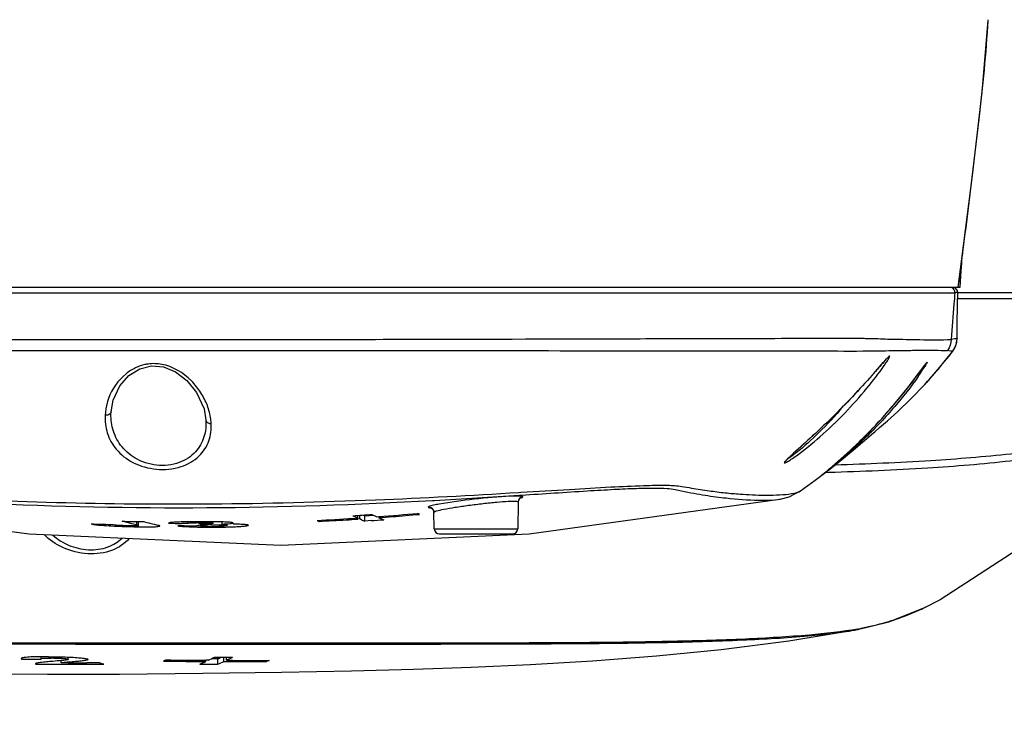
# Model space of a CAD drawing. Header units: millimetres. Extents: x 7426 to 8300, y 123 to 421.
# Tile 145 of 197: x 8166.02 to 8170.67, y 213.17 to 216.49. Entities that reach past the tile are written whole.
import ezdxf

# ---------------------------------------------------------------- set-up
doc = ezdxf.new("R2010")
doc.units = ezdxf.units.MM
for name, color, linetype in [('外形图', 7, 'Continuous'), ('尺寸标注', 7, 'Continuous'), ('运动范围', 7, 'Continuous')]:
    doc.layers.add(name, color=color, linetype=linetype)
doc.styles.add('微软雅黑', font='msyh.ttc')
doc.dimstyles.new('尺寸标注_1_20比例', dxfattribs={"dimtxt": 1.5, "dimasz": 1.25, "dimexe": 0.5, "dimexo": 0.4, "dimgap": 0.5, "dimtad": 1, "dimdec": 1, "dimlfac": 20, "dimdsep": 46, "dimtxsty": '微软雅黑', "dimcen": 0.09, "dimadec": 0, "dimazin": 0, "dimtp": 0.01, "dimtm": 0.01, "dimtfac": 1, "dimtdec": 1, "dimtofl": 0, "dimtmove": 0, "dimatfit": 3, "dimfxl": 1, "dimtolj": 1, "dimarcsym": 0})

# ---------------------------------------------------------------- blocks, each defined once
blk = doc.blocks.new('*D1271')
at = {"layer": 'Defpoints', "color": 0}
for p in [(8100.9141, 219.9546), (8166.8965, 219.9546), (8234.12, 219.9546), (8160.0673, 209.5713), (8226.044, 209.5253)]:
    blk.add_point(p, dxfattribs=at)
at = {"layer": '尺寸标注', "color": 0, "lineweight": -2}
blk.add_arc((8166.8965, 219.9546), 12.4279, 185.76527, 344.23473, dxfattribs=at)
at = {"layer": '尺寸标注', "color": 0}
for points in [[(8154.7396, 218.7167), (8154.3234, 218.6957), (8154.4686, 219.9546)], [(8179.0599, 216.5315), (8178.6538, 216.6244), (8179.1355, 217.7965)]]:
    blk.add_solid(points, dxfattribs=at)
at = {"layer": '尺寸标注', "color": 0, "insert": (8165.9248, 208.8482), "char_height": 1.5, "attachment_point": 5, "rotation": 355, "style": '微软雅黑'}
blk.add_mtext('\\A1;+\\A1;170%%d', dxfattribs=at)

msp = doc.modelspace()

# ---------------------------------------------------------------- linework, layer by layer
at = {"layer": '外形图', "color": 7, "linetype": 'Continuous'}
for p, q in [((8170.5899, 216.492), (8170.59, 216.494)), ((8170.466, 215.365), (8170.5157, 215.7581)), ((8170.4645, 215.3534), (8170.4664, 215.3679)), ((8170.4658, 215.365), (8170.4671, 215.3751)), ((8170.4677, 215.3781), (8170.4699, 215.3952)), ((8170.4487, 215.2321), (8170.466, 215.365)), ((8170.4623, 215.3085), (8170.4646, 215.3446)), ((8170.4646, 215.3446), (8170.4659, 215.3635)), ((8170.458, 215.2321), (8170.4623, 215.3085)), ((8163.776, 215.2321), (8170.4578, 215.2321)), ((8170.4487, 215.2321), (8170.4538, 215.2707)), ((8163.7843, 215.2058), (8170.4325, 215.2058)), ((8170.4463, 215.2065), (8170.4414, 215.2064)), ((8170.4459, 215.2065), (8170.4414, 215.2064)), ((8170.445, 215.1521), (8170.446, 215.2065)), ((8171.891, 215.2046), (8170.446, 215.2046)), ((8170.4439, 215.0553), (8170.445, 215.1521)), ((8170.4434, 214.9905), (8170.4439, 215.0553)), ((8170.4434, 214.9905), (8170.443, 214.99)), ((8170.4224, 214.9295), (8170.4226, 214.9292)), ((8166.6395, 214.8602), (8166.6962, 214.8553)), ((8170.1149, 214.8981), (8170.1156, 214.8989)), ((8170.2611, 214.8241), (8170.2872, 214.8595)), ((8170.2872, 214.8595), (8170.2917, 214.8654)), ((8170.2905, 214.7731), (8170.3037, 214.7876)), ((8166.8965, 214.6047), (8166.8965, 214.6045)), ((8169.723, 214.4949), (8169.7634, 214.5319)), ((8170.0489, 214.5448), (8170.0541, 214.5492)), ((8169.9007, 214.4269), (8169.9164, 214.441)), ((8169.8494, 214.3824), (8169.8605, 214.3918)), ((8169.8605, 214.3918), (8169.8727, 214.4023)), ((8169.8727, 214.4023), (8169.8861, 214.414)), ((8169.8861, 214.414), (8169.9007, 214.4269)), ((8169.8006, 214.3423), (8169.8023, 214.3436)), ((8169.8023, 214.3436), (8169.8196, 214.3577)), ((8169.8196, 214.3577), (8169.8306, 214.3667)), ((8169.8223, 214.3577), (8169.8374, 214.3582)), ((8169.8306, 214.3667), (8169.8394, 214.3741)), ((8169.8394, 214.3741), (8169.8494, 214.3824)), ((8169.8003, 214.342), (8169.8006, 214.3423)), ((8168.3738, 214.263), (8168.3839, 214.2636)), ((8168.3765, 214.2498), (8168.3869, 214.2505)), ((8169.704, 214.2707), (8169.7041, 214.2707)), ((8167.966, 214.2251), (8167.9761, 214.2257)), ((8168.3706, 214.2179), (8168.3684, 214.0917)), ((8169.6068, 214.2321), (8169.6073, 214.2322)), ((8167.9746, 214.0917), (8167.9732, 214.1692)), ((8166.5242, 214.1212), (8166.5016, 214.1272)), ((8166.5469, 214.1153), (8166.5242, 214.1212)), ((8166.5696, 214.1096), (8166.5469, 214.1153)), ((8166.5696, 214.1096), (8166.5699, 214.126)), ((8166.5786, 214.1069), (8166.5789, 214.1259)), ((8166.8122, 214.1167), (8166.7816, 214.1169)), ((8166.8115, 214.1244), (8166.8117, 214.1173)), ((8166.8122, 214.1167), (8166.8117, 214.1173)), ((8166.9302, 214.1175), (8166.9303, 214.1247)), ((8166.9736, 214.1136), (8166.9731, 214.1238)), ((8166.9967, 214.1068), (8166.9968, 214.1132)), ((8167.5904, 214.1408), (8167.613, 214.1422)), ((8167.613, 214.1422), (8167.6132, 214.1527)), ((8167.623, 214.1378), (8167.6133, 214.1372)), ((8167.623, 214.1378), (8167.6232, 214.1526)), ((8167.6308, 214.1344), (8167.623, 214.1378)), ((8167.6389, 214.1563), (8167.6467, 214.153)), ((8167.6463, 214.1279), (8167.6467, 214.153)), ((8167.6763, 214.1299), (8167.6463, 214.1279)), ((8167.6467, 214.153), (8167.6872, 214.1558)), ((8167.703, 214.1485), (8167.7129, 214.1493)), ((8167.713, 214.1441), (8167.713, 214.1487)), ((8167.7286, 214.1375), (8167.7364, 214.1342)), ((8166.7937, 214.1054), (8166.7634, 214.1053)), ((8167.9746, 214.0917), (8168.3684, 214.0917)), ((8167.9996, 214.0671), (8168.3434, 214.0671)), ((8170.2909, 213.7202), (8170.3609, 213.7567)), ((8170.3626, 213.7577), (8170.3609, 213.7567)), ((8170.2934, 213.7216), (8170.2908, 213.7205)), ((8170.2934, 213.7216), (8170.291, 213.7204)), ((8169.9721, 213.6156), (8169.9759, 213.6163)), ((8166.0246, 213.4787), (8166.0261, 213.4768)), ((8166.0261, 213.4768), (8166.0573, 213.4765)), ((8166.1195, 213.4878), (8166.1172, 213.4877)), ((8166.1173, 213.4877), (8166.1175, 213.4777)), ((8166.213, 213.4582), (8166.2127, 213.4695)), ((8166.2466, 213.4753), (8166.2468, 213.4862)), ((8166.6955, 213.4669), (8166.7077, 213.4668)), ((8166.8959, 213.4654), (8166.896, 213.4713)), ((8166.9081, 213.471), (8166.896, 213.4711)), ((8166.9528, 213.4779), (8166.9245, 213.478)), ((8166.9532, 213.4528), (8166.9528, 213.4779)), ((8166.9818, 213.4651), (8166.9815, 213.4853)), ((8166.9818, 213.4649), (8166.994, 213.4649)), ((8166.994, 213.4708), (8166.9937, 213.4852)), ((8167.0226, 213.4706), (8166.994, 213.4706)), ((8167.1822, 213.465), (8167.1821, 213.4703)), ((8166.0912, 213.4543), (8166.0929, 213.4527)), ((8166.2004, 213.4526), (8166.213, 213.4526)), ((8166.2467, 213.4582), (8166.213, 213.4582)), ((8166.3954, 213.4588), (8166.3347, 213.4585)), ((8166.3954, 213.4533), (8166.4149, 213.4534)), ((8166.8673, 213.453), (8166.8769, 213.4569)), ((8166.8673, 213.4529), (8166.8959, 213.4528))]:
    msp.add_line(p, q, dxfattribs=at)
for points in [[(8170.5157, 215.7581), (8170.5611, 216.1522), (8170.5899, 216.492)], [(8170.4459, 215.2065), (8170.4437, 215.2177), (8170.4345, 215.2281)], [(8170.4226, 214.9292), (8170.4387, 214.9599), (8170.4435, 214.9898)], [(8170.298, 214.7811), (8170.3619, 214.854), (8170.4229, 214.9297)], [(8166.533, 214.8147), (8166.584, 214.8466), (8166.6395, 214.8602)], [(8166.6962, 214.8553), (8166.7533, 214.8319), (8166.8065, 214.7914), (8166.8523, 214.735), (8166.8875, 214.6575), (8166.8965, 214.6045)], [(8170.0482, 214.8233), (8170.0955, 214.8772), (8170.1037, 214.8863), (8170.1102, 214.8933), (8170.1149, 214.8981)], [(8170.2917, 214.8654), (8170.2951, 214.87), (8170.2975, 214.873), (8170.2977, 214.8733)], [(8170.3626, 213.7577), (8170.762, 214.0179), (8171.1096, 214.2984), (8171.4117, 214.5848), (8171.6746, 214.8687)], [(8166.4485, 214.6434), (8166.4583, 214.6991), (8166.4904, 214.7668), (8166.533, 214.8147)], [(8169.7634, 214.5319), (8169.7865, 214.5534), (8169.8114, 214.5769), (8169.8385, 214.6029), (8169.8682, 214.632), (8169.8994, 214.6633), (8169.9287, 214.6933), (8169.9535, 214.7193), (8169.9761, 214.7435), (8169.9968, 214.766), (8170.0157, 214.7868), (8170.0327, 214.8059), (8170.0482, 214.8233)], [(8170.2331, 214.7868), (8170.2433, 214.8002), (8170.2611, 214.8241)], [(8169.9164, 214.441), (8169.9247, 214.4485), (8169.9332, 214.4564), (8169.942, 214.4646), (8169.9512, 214.4731), (8169.9606, 214.4821), (8169.9703, 214.4914), (8169.9804, 214.5011), (8169.9908, 214.5113), (8170.0014, 214.5218), (8170.0123, 214.5327), (8170.0235, 214.5441), (8170.0349, 214.5558), (8170.0467, 214.5681), (8170.0592, 214.5813), (8170.0726, 214.5956), (8170.0869, 214.6112), (8170.1021, 214.628), (8170.1181, 214.6461), (8170.1349, 214.6655), (8170.1519, 214.6855), (8170.1683, 214.7051), (8170.1834, 214.7236), (8170.1973, 214.7409), (8170.2102, 214.7572), (8170.2221, 214.7725), (8170.2331, 214.7868)], [(8170.0541, 214.5492), (8170.0773, 214.5689), (8170.1144, 214.6011), (8170.1631, 214.6453), (8170.2225, 214.7025), (8170.2905, 214.7731)], [(8169.8663, 214.3923), (8169.8966, 214.4165), (8169.926, 214.4404), (8169.9529, 214.4628), (8169.9763, 214.4825), (8169.9965, 214.4997), (8170.0489, 214.5448)], [(8169.6648, 214.442), (8169.6902, 214.4652), (8169.723, 214.4949)], [(8169.6341, 214.4117), (8169.6363, 214.4143), (8169.6405, 214.4188), (8169.6467, 214.425), (8169.6548, 214.4327), (8169.6648, 214.442)], [(8169.7041, 214.2707), (8169.738, 214.2951), (8169.7727, 214.3205), (8169.8041, 214.3441), (8169.8354, 214.3681), (8169.8663, 214.3923)], [(8169.6073, 214.2321), (8169.6495, 214.243), (8169.704, 214.2707)], [(8167.2509, 214.0136), (8168.4225, 214.0678), (8169.6068, 214.2321)], [(8168.3706, 214.2179), (8168.3756, 214.232), (8168.3801, 214.2362)], [(8167.9619, 214.19), (8167.9586, 214.1905), (8167.9601, 214.1899), (8167.9681, 214.1835), (8167.9732, 214.1692)], [(8165.8116, 214.101), (8166.0623, 214.0679), (8167.2509, 214.0136)], [(8169.9721, 213.6156), (8170.1204, 213.6523), (8170.2909, 213.7202)], [(8163.6424, 213.5645), (8163.9876, 213.5143), (8164.3406, 213.4753), (8164.6757, 213.4481), (8164.9855, 213.43), (8165.2697, 213.4184), (8165.5542, 213.4108), (8165.8445, 213.4064), (8166.1485, 213.4049), (8166.4878, 213.406), (8166.882, 213.41), (8167.254, 213.4154), (8167.5842, 213.4219), (8167.8769, 213.4294), (8168.1482, 213.4387), (8168.4268, 213.4512), (8168.7217, 213.4687), (8169.0237, 213.492), (8169.3293, 213.5223), (8169.6485, 213.563), (8169.9721, 213.6157)]]:
    msp.add_lwpolyline(points, dxfattribs=at)
for centre, radius, start, end in [((8170.3426, 214.9904), 0.1005, 324.9752, 338.8649), ((8170.3429, 214.9902), 0.1, 338.8998, 359.9079), ((8168.6448, 216.2947), 2.2413, 319.3245, 322.4758), ((8170.3433, 214.9899), 0.0995, 322.6421, 324.9577), ((8171.2795, 214.1269), 1.2334, 143.2393, 143.4003), ((8170.2814, 214.8922), 0.0252, 310.8951, 326.1456), ((8169.1859, 215.5619), 1.3101, 324.9962, 326.8683), ((8166.9073, 217.3127), 4.1763, 323.3917, 323.5124), ((8168.6484, 216.2916), 2.2365, 317.7407, 319.324), ((8166.0223, 249.9246), 35.7524, 273.13271, 273.77548), ((8168.3956, 214.2174), 0.025, 97.1698, 178.9618), ((8166.814, 225.9733), 11.8456, 273.75447, 274.19111), ((8168.1149, 215.0625), 1.0025, 244.2735, 245.7443), ((8166.8332, 225.9653), 11.8488, 274.25822, 275.14394), ((8166.8413, 225.9622), 11.8503, 274.83872, 275.14876), ((8167.9482, 214.1686), 0.025, 46.0756, 61.4725), ((8167.9484, 214.1689), 0.0247, 33.3711, 46.068), ((8166.7252, 225.3927), 11.284, 268.1151, 268.58917), ((8166.7586, 225.7346), 11.6102, 268.73193, 269.23096), ((8167.3186, 216.7904), 2.7594, 254.9638, 256.3904), ((8166.8776, 226.1061), 11.9896, 269.24832, 269.5412), ((8167.0321, 206.8167), 7.2953, 91.14133, 91.29111), ((8166.8809, 209.5171), 4.6079, 89.6719, 90.0894), ((8166.9247, 212.2148), 1.8961, 90.0307, 91.1432), ((8166.8877, 210.6051), 3.5198, 89.1736, 89.6801), ((8166.8333, 225.9629), 11.8463, 272.84499, 273.66448), ((8167.7904, 214.1209), 0.3599, 178.2862, 179.084), ((8166.8415, 225.9596), 11.8476, 272.84986, 273.16061), ((8166.8415, 225.9592), 11.8472, 273.16061, 273.47138), ((8166.8415, 225.9601), 11.8481, 273.47138, 273.73524), ((8168.0268, 215.0586), 1.0055, 244.2301, 245.698), ((8168.03, 215.0651), 1.0127, 246.7838, 247.7389), ((8166.8609, 225.9478), 11.846, 273.94714, 274.23823), ((8166.8414, 225.961), 11.849, 274.21862, 274.83872), ((8168.117, 215.0678), 1.0082, 246.377, 247.3374), ((8166.6284, 217.7635), 3.6628, 268.0139, 268.5813), ((8166.6318, 217.8173), 3.7167, 268.5483, 269.1204), ((8166.6142, 216.6399), 2.5391, 269.1108, 269.8359), ((8166.7306, 225.3787), 11.2734, 270.32064, 270.62846), ((8166.9122, 216.4497), 2.3506, 268.2988, 269.693), ((8166.919, 217.1803), 3.0812, 269.639, 270.8845), ((8166.9253, 215.374), 1.2711, 269.1195, 269.8857), ((8166.9257, 215.365), 1.2621, 269.8683, 270.6552), ((8166.9279, 215.1812), 1.0783, 270.6518, 271.5495), ((8166.9192, 217.2131), 3.114, 270.8716, 271.005), ((8167.9996, 214.0921), 0.025, 181, 270), ((8168.3434, 214.0921), 0.025, 270, 359), ((8169.7404, 214.8657), 1.2707, 288.3001, 294.094), ((8169.7033, 214.9492), 1.3621, 294.0866, 295.5581), ((8169.7172, 215.094), 1.498, 279.8869, 280.0154), ((8169.7309, 215.017), 1.4198, 280.0125, 280.4672), ((8166.15, 210.7977), 2.6902, 89.9357, 90.6502), ((8166.1666, 212.3988), 1.0829, 89.3453, 90.1499), ((8166.3823, 214.1353), 0.7381, 295.11, 296.1652), ((8167.1066, 248.1645), 34.694, 269.34127, 269.65219), ((8167.0798, 248.9131), 35.4483, 269.39848, 269.7027), ((8166.5826, 214.1466), 0.7498, 295.7302, 298.1806), ((8167.1761, 247.8551), 34.3703, 269.60098, 269.74417), ((8166.6935, 214.1206), 0.693, 291.9732, 293.5568), ((8166.6961, 214.0918), 0.6888, 291.9173, 294.5049), ((8167.0886, 250.9102), 37.4455, 269.85526, 270.14317), ((8167.117, 250.1832), 36.7128, 269.85264, 270.12084), ((8166.1715, 248.7559), 35.3033, 269.87242, 270.0468), ((8166.1688, 250.7756), 37.323, 270.0679, 270.34794), ((8166.1705, 249.9718), 36.5137, 270.11951, 270.25758), ((8166.7658, 214.7527), 1.3458, 254.0239, 254.8863)]:
    msp.add_arc(centre, radius, start, end, dxfattribs=at)
for points, knots in [([(8170.4699, 215.3952), (8170.4969, 215.6048), (8170.5432, 215.9697), (8170.5807, 216.3358), (8170.5899, 216.492)], [0, 0, 0, 0, 0.574577, 1, 1, 1, 1]), ([(8170.4325, 215.2058), (8170.4309, 215.188), (8170.4248, 215.1145), (8170.4192, 215.041), (8170.4154, 214.9853)], [0, 0, 0, 0, 0.24246, 1, 1, 1, 1]), ([(8170.4461, 215.1788), (8170.5822, 215.1787), (8170.8214, 215.1786), (8171.1295, 215.1779), (8171.3548, 215.1768), (8171.5209, 215.1755), (8171.6514, 215.1747), (8171.7415, 215.1738), (8171.7983, 215.1733), (8171.8299, 215.1728), (8171.8542, 215.172), (8171.8679, 215.1716), (8171.8735, 215.1717)], [0, 0, 0, 0, 0.285956, 0.502842, 0.647511, 0.759445, 0.851878, 0.921757, 0.948969, 0.971151, 0.988226, 1, 1, 1, 1]), ([(8163.7941, 214.9882), (8163.7933, 214.9888), (8163.8027, 214.9882), (8163.808, 214.9893), (8163.8278, 214.989), (8163.8502, 214.9893), (8163.8805, 214.9892), (8163.9328, 214.989), (8164.0144, 214.9887), (8164.1305, 214.9886), (8164.2707, 214.9884), (8164.4335, 214.9882), (8164.6175, 214.9878), (8164.821, 214.987), (8165.1263, 214.9859), (8165.5425, 214.9856), (8166.0733, 214.9855), (8166.6323, 214.9852), (8167.2004, 214.9854), (8167.9202, 214.9854), (8168.5888, 214.9881), (8169.1831, 214.9892), (8169.5207, 214.9894), (8169.7678, 214.9917), (8169.9141, 214.9901), (8169.9862, 214.9911), (8170.0258, 214.9896), (8170.0674, 214.9897), (8170.113, 214.9862), (8170.1626, 214.9874), (8170.2136, 214.9848), (8170.3004, 214.9842), (8170.3662, 214.9816), (8170.4154, 214.9853)], [0, 0, 0, 0, 0.000479, 0.00204, 0.004631, 0.008197, 0.012715, 0.018185, 0.031996, 0.049601, 0.070832, 0.095492, 0.123358, 0.154191, 0.187717, 0.261689, 0.342766, 0.428178, 0.514977, 0.600176, 0.754295, 0.817901, 0.869451, 0.907247, 0.92986, 0.935733, 0.939906, 0.947822, 0.95455, 0.96062, 0.970273, 0.97766, 1, 1, 1, 1]), ([(8170.443, 214.99), (8170.4389, 214.9886), (8170.4294, 214.988), (8170.4203, 214.9861), (8170.4154, 214.9853)], [0, 0, 0, 0, 0.461888, 1, 1, 1, 1]), ([(8165.0308, 214.9317), (8165.3215, 214.9318), (8165.9374, 214.9331), (8166.8789, 214.9336), (8167.8224, 214.9317), (8168.6699, 214.9326), (8169.3341, 214.9305), (8169.7856, 214.9312), (8170.008, 214.9301), (8170.0879, 214.9315)], [0, 0, 0, 0, 0.172457, 0.36534, 0.558554, 0.732131, 0.86809, 0.952594, 1, 1, 1, 1]), ([(8170.0879, 214.9315), (8170.1098, 214.9318), (8170.1488, 214.9335), (8170.2129, 214.9331), (8170.2943, 214.9354), (8170.3586, 214.9339), (8170.3978, 214.933)], [0, 0, 0, 0, 0.212269, 0.377925, 0.620139, 1, 1, 1, 1]), ([(8170.1249, 214.906), (8170.1234, 214.9066), (8170.1177, 214.9012), (8170.1138, 214.8976), (8170.1106, 214.8942)], [0, 0, 0, 0, 0.252304, 1, 1, 1, 1]), ([(8170.1169, 214.8899), (8170.118, 214.8917), (8170.121, 214.8969), (8170.1238, 214.9023), (8170.1249, 214.906)], [0, 0, 0, 0, 0.35396, 1, 1, 1, 1]), ([(8170.4224, 214.9295), (8170.4213, 214.9304), (8170.4171, 214.9295), (8170.4092, 214.9309), (8170.4023, 214.9324), (8170.3978, 214.933)], [0, 0, 0, 0, 0.173627, 0.44822, 1, 1, 1, 1]), ([(8166.6243, 214.869), (8166.619, 214.8683), (8166.5986, 214.8647), (8166.5787, 214.8578), (8166.5647, 214.8512)], [0, 0, 0, 0, 0.256071, 1, 1, 1, 1]), ([(8166.9033, 214.6726), (8166.8955, 214.6937), (8166.8738, 214.7354), (8166.812, 214.8139), (8166.7406, 214.858), (8166.688, 214.8675)], [0, 0, 0, 0, 0.224385, 0.465695, 1, 1, 1, 1]), ([(8169.684, 214.4361), (8169.7226, 214.4639), (8169.8015, 214.5284), (8169.913, 214.6351), (8170.0136, 214.748), (8170.073, 214.8249), (8170.0983, 214.8615)], [0, 0, 0, 0, 0.239298, 0.511621, 0.776016, 1, 1, 1, 1]), ([(8170.0778, 214.8573), (8170.0759, 214.8551), (8170.068, 214.846), (8170.06, 214.837), (8170.054, 214.8301)], [0, 0, 0, 0, 0.238987, 1, 1, 1, 1]), ([(8170.1106, 214.8942), (8170.1083, 214.8917), (8170.0972, 214.8795), (8170.0864, 214.8671), (8170.0778, 214.8573)], [0, 0, 0, 0, 0.205662, 1, 1, 1, 1]), ([(8170.0983, 214.8615), (8170.1001, 214.8642), (8170.1065, 214.8736), (8170.1127, 214.883), (8170.1169, 214.8899)], [0, 0, 0, 0, 0.287164, 1, 1, 1, 1]), ([(8170.265, 214.8293), (8170.2673, 214.8324), (8170.2754, 214.8434), (8170.2834, 214.8544), (8170.2893, 214.8623)], [0, 0, 0, 0, 0.282872, 1, 1, 1, 1]), ([(8170.2958, 214.8661), (8170.2949, 214.8647), (8170.2907, 214.8579), (8170.2864, 214.8511), (8170.283, 214.8458)], [0, 0, 0, 0, 0.211884, 1, 1, 1, 1]), ([(8170.2914, 214.8651), (8170.2919, 214.8658), (8170.294, 214.8686), (8170.2961, 214.8714), (8170.2976, 214.8733)], [0, 0, 0, 0, 0.286023, 1, 1, 1, 1]), ([(8170.3023, 214.8782), (8170.3022, 214.8768), (8170.2994, 214.8728), (8170.2974, 214.8689), (8170.2958, 214.8661)], [0, 0, 0, 0, 0.306167, 1, 1, 1, 1]), ([(8170.2976, 214.8733), (8170.2983, 214.8742), (8170.2991, 214.8751), (8170.3024, 214.8793), (8170.3023, 214.8782)], [0, 0, 0, 0, 0.479691, 1, 1, 1, 1]), ([(8166.5647, 214.8512), (8166.5485, 214.8436), (8166.493, 214.8082), (8166.453, 214.7511), (8166.437, 214.7064)], [0, 0, 0, 0, 0.274032, 1, 1, 1, 1]), ([(8170.054, 214.8301), (8169.9929, 214.7607), (8169.8973, 214.6583), (8169.7665, 214.534), (8169.7009, 214.4753), (8169.671, 214.448)], [0, 0, 0, 0, 0.512337, 0.775624, 1, 1, 1, 1]), ([(8170.259, 214.8104), (8170.2246, 214.7611), (8170.1669, 214.6874), (8170.0818, 214.5928), (8170.0114, 214.5217), (8169.951, 214.466), (8169.9038, 214.4251), (8169.8717, 214.3983), (8169.8471, 214.3783), (8169.83, 214.3648), (8169.8195, 214.3564), (8169.8113, 214.3504), (8169.8045, 214.3446), (8169.8019, 214.3436), (8169.7989, 214.3404), (8169.799, 214.3409)], [0, 0, 0, 0, 0.273265, 0.424705, 0.578497, 0.728027, 0.798035, 0.862453, 0.918278, 0.941927, 0.962128, 0.97841, 0.990332, 0.997607, 1, 1, 1, 1]), ([(8169.8089, 214.349), (8169.888, 214.413), (8170.0498, 214.5606), (8170.1902, 214.7287), (8170.2598, 214.8223)], [0, 0, 0, 0, 0.466214, 1, 1, 1, 1]), ([(8166.437, 214.7064), (8166.4347, 214.6999), (8166.4266, 214.6742), (8166.4224, 214.6474), (8166.4205, 214.6275)], [0, 0, 0, 0, 0.254978, 1, 1, 1, 1]), ([(8166.9218, 214.5881), (8166.9211, 214.5951), (8166.9176, 214.6238), (8166.9108, 214.6522), (8166.9033, 214.6726)], [0, 0, 0, 0, 0.243567, 1, 1, 1, 1]), ([(8166.4205, 214.6275), (8166.4203, 214.5993), (8166.4254, 214.5408), (8166.4713, 214.4592), (8166.5536, 214.3961), (8166.6627, 214.3659), (8166.7756, 214.376), (8166.8662, 214.4263), (8166.9172, 214.5037), (8166.9218, 214.5607), (8166.9218, 214.5881)], [0, 0, 0, 0, 0.109605, 0.223735, 0.353347, 0.503211, 0.654468, 0.783135, 0.893311, 1, 1, 1, 1]), ([(8166.4485, 214.6436), (8166.4482, 214.6377), (8166.4379, 214.6276), (8166.4261, 214.6269), (8166.4205, 214.6275)], [0, 0, 0, 0, 0.517403, 1, 1, 1, 1]), ([(8166.8965, 214.6047), (8166.8979, 214.5781), (8166.8927, 214.5234), (8166.8503, 214.4472), (8166.7681, 214.395), (8166.6633, 214.3846), (8166.5631, 214.4166), (8166.4904, 214.4808), (8166.4524, 214.5604), (8166.4471, 214.6164), (8166.4485, 214.6436)], [0, 0, 0, 0, 0.110106, 0.221819, 0.348729, 0.496872, 0.643484, 0.77154, 0.887208, 1, 1, 1, 1]), ([(8169.9032, 214.6663), (8169.8674, 214.6243), (8169.7972, 214.5488), (8169.7207, 214.4795), (8169.683, 214.4501)], [0, 0, 0, 0, 0.535643, 1, 1, 1, 1]), ([(8166.8965, 214.6045), (8166.8969, 214.5989), (8166.9057, 214.5894), (8166.9166, 214.5879), (8166.9218, 214.5881)], [0, 0, 0, 0, 0.518005, 1, 1, 1, 1]), ([(8171.2027, 214.5467), (8171.1355, 214.5203), (8170.9673, 214.4782), (8170.6711, 214.4387), (8170.2948, 214.4083), (8170.0177, 214.397), (8169.8671, 214.3923)], [0, 0, 0, 0, 0.160492, 0.383332, 0.66481, 1, 1, 1, 1]), ([(8169.8374, 214.3582), (8169.9933, 214.3631), (8170.2792, 214.3748), (8170.6191, 214.4022), (8170.8495, 214.4326), (8171.0215, 214.463), (8171.1383, 214.4951), (8171.205, 214.524)], [0, 0, 0, 0, 0.33829, 0.620845, 0.739363, 0.842375, 1, 1, 1, 1]), ([(8169.671, 214.448), (8169.665, 214.4425), (8169.6543, 214.4326), (8169.6403, 214.4195), (8169.6319, 214.4102), (8169.6273, 214.4051), (8169.627, 214.403)], [0, 0, 0, 0, 0.388386, 0.693552, 0.898913, 1, 1, 1, 1]), ([(8169.627, 214.403), (8169.628, 214.4019), (8169.6347, 214.4042), (8169.6446, 214.4095), (8169.6628, 214.4211), (8169.6762, 214.4305), (8169.684, 214.4361)], [0, 0, 0, 0, 0.068264, 0.24854, 0.566993, 1, 1, 1, 1]), ([(8169.683, 214.4501), (8169.679, 214.447), (8169.6666, 214.4375), (8169.6539, 214.4282), (8169.6447, 214.4231)], [0, 0, 0, 0, 0.321904, 1, 1, 1, 1]), ([(8169.799, 214.3409), (8169.799, 214.3412), (8169.8003, 214.3417), (8169.8018, 214.3434), (8169.8051, 214.3458), (8169.8074, 214.3478), (8169.8089, 214.349)], [0, 0, 0, 0, 0.067783, 0.260108, 0.572394, 1, 1, 1, 1]), ([(8168.3839, 214.2636), (8168.4605, 214.2682), (8168.6018, 214.2769), (8168.7946, 214.2885), (8168.9487, 214.2955), (8169.0607, 214.2988), (8169.1365, 214.294), (8169.1878, 214.2837), (8169.2309, 214.2769), (8169.2841, 214.2693), (8169.3463, 214.261), (8169.4336, 214.2538), (8169.4957, 214.2505), (8169.5344, 214.2503)], [0, 0, 0, 0, 0.199466, 0.367808, 0.501986, 0.600349, 0.659105, 0.698804, 0.736246, 0.772369, 0.838487, 0.89946, 1, 1, 1, 1]), ([(8165.4589, 214.2489), (8165.946, 214.2181), (8166.6929, 214.1988), (8167.6649, 214.2236), (8168.1484, 214.2494), (8168.3738, 214.263)], [0, 0, 0, 0, 0.502003, 0.767671, 1, 1, 1, 1]), ([(8168.3869, 214.2505), (8168.4903, 214.2572), (8168.6359, 214.2671), (8168.8166, 214.2777), (8168.922, 214.2826), (8169.0055, 214.2843), (8169.0668, 214.2837), (8169.1098, 214.2777), (8169.1513, 214.2674), (8169.1987, 214.2597), (8169.2689, 214.2469), (8169.3709, 214.2341), (8169.4883, 214.2249), (8169.5738, 214.2259), (8169.6067, 214.232)], [0, 0, 0, 0, 0.253713, 0.357184, 0.443428, 0.511934, 0.56179, 0.593466, 0.617873, 0.666527, 0.710948, 0.792557, 0.918005, 1, 1, 1, 1]), ([(8169.5344, 214.2503), (8169.5425, 214.2502), (8169.5712, 214.2504), (8169.5999, 214.2514), (8169.6205, 214.2529)], [0, 0, 0, 0, 0.280771, 1, 1, 1, 1]), ([(8169.6205, 214.2529), (8169.6383, 214.2543), (8169.6664, 214.2574), (8169.6951, 214.2645), (8169.7039, 214.2706)], [0, 0, 0, 0, 0.625536, 1, 1, 1, 1]), ([(8165.8344, 214.2141), (8166.1895, 214.1963), (8166.9006, 214.1816), (8167.6113, 214.2059), (8167.966, 214.2251)], [0, 0, 0, 0, 0.500254, 1, 1, 1, 1]), ([(8167.997, 214.2079), (8167.993, 214.2072), (8167.98, 214.2048), (8167.9671, 214.2021), (8167.9583, 214.1996)], [0, 0, 0, 0, 0.307031, 1, 1, 1, 1]), ([(8167.9851, 214.1755), (8167.9964, 214.179), (8168.0254, 214.1851), (8168.076, 214.1939), (8168.138, 214.2028), (8168.2042, 214.211), (8168.2665, 214.2175), (8168.3129, 214.221), (8168.3419, 214.2221), (8168.3572, 214.2216), (8168.3652, 214.2211), (8168.3707, 214.2191), (8168.3706, 214.2179)], [0, 0, 0, 0, 0.090704, 0.22776, 0.395121, 0.573195, 0.740864, 0.877764, 0.929159, 0.967027, 0.990362, 1, 1, 1, 1]), ([(8168.3342, 214.2454), (8168.2771, 214.2428), (8168.1645, 214.2313), (8168.0521, 214.2178), (8167.997, 214.2079)], [0, 0, 0, 0, 0.505299, 1, 1, 1, 1]), ([(8168.3925, 214.2422), (8168.3917, 214.2436), (8168.3859, 214.2452), (8168.3752, 214.2462), (8168.3568, 214.2463), (8168.3425, 214.2458), (8168.3342, 214.2454)], [0, 0, 0, 0, 0.082656, 0.267191, 0.576438, 1, 1, 1, 1]), ([(8168.3794, 214.2354), (8168.3827, 214.2364), (8168.3868, 214.238), (8168.3923, 214.2407), (8168.3925, 214.2422)], [0, 0, 0, 0, 0.694575, 1, 1, 1, 1]), ([(8167.9583, 214.1996), (8167.9552, 214.1987), (8167.9513, 214.1974), (8167.9461, 214.195), (8167.946, 214.1936)], [0, 0, 0, 0, 0.696093, 1, 1, 1, 1]), ([(8167.946, 214.1936), (8167.9466, 214.1926), (8167.9502, 214.1911), (8167.9536, 214.1905), (8167.956, 214.1902)], [0, 0, 0, 0, 0.334744, 1, 1, 1, 1]), ([(8167.9732, 214.1692), (8167.9732, 214.1705), (8167.9784, 214.1732), (8167.9821, 214.1745), (8167.9851, 214.1755)], [0, 0, 0, 0, 0.302905, 1, 1, 1, 1]), ([(8166.354, 214.1148), (8166.3695, 214.1109), (8166.419, 214.107), (8166.4681, 214.104), (8166.5014, 214.1029)], [0, 0, 0, 0, 0.323489, 1, 1, 1, 1]), ([(8166.5345, 214.1057), (8166.5141, 214.1062), (8166.485, 214.107), (8166.4559, 214.1102), (8166.4473, 214.1121)], [0, 0, 0, 0, 0.697732, 1, 1, 1, 1]), ([(8166.7791, 214.1237), (8166.7698, 214.1235), (8166.7542, 214.1232), (8166.7345, 214.1213), (8166.725, 214.1209), (8166.7202, 214.1185), (8166.7203, 214.1175)], [0, 0, 0, 0, 0.467028, 0.795685, 0.953777, 1, 1, 1, 1]), ([(8166.8738, 214.125), (8166.8654, 214.1249), (8166.8338, 214.1248), (8166.8022, 214.1244), (8166.7791, 214.1237)], [0, 0, 0, 0, 0.265735, 1, 1, 1, 1]), ([(8166.8117, 214.1173), (8166.8116, 214.1184), (8166.8187, 214.1186), (8166.8272, 214.1201), (8166.8463, 214.1203), (8166.868, 214.1207), (8166.891, 214.1206), (8166.9087, 214.1201), (8166.9197, 214.1194), (8166.9253, 214.1189), (8166.928, 214.1183), (8166.9302, 214.1179), (8166.9302, 214.1175)], [0, 0, 0, 0, 0.027695, 0.119242, 0.277333, 0.473584, 0.679542, 0.853943, 0.91616, 0.960979, 0.988991, 1, 1, 1, 1]), ([(8166.9302, 214.1175), (8166.9302, 214.117), (8166.9275, 214.1167), (8166.9242, 214.116), (8166.9172, 214.1155), (8166.9047, 214.1148), (8166.8857, 214.1144), (8166.8699, 214.1142), (8166.8616, 214.1141)], [0, 0, 0, 0, 0.022096, 0.081555, 0.178711, 0.309685, 0.635982, 1, 1, 1, 1]), ([(8166.9236, 214.1109), (8166.9266, 214.1109), (8166.938, 214.1109), (8166.9493, 214.1107), (8166.9577, 214.1105)], [0, 0, 0, 0, 0.260497, 1, 1, 1, 1]), ([(8167.0251, 214.1194), (8167.0251, 214.1201), (8167.0217, 214.1207), (8167.0174, 214.1215), (8167.0087, 214.1222), (8166.9934, 214.1231), (8166.9695, 214.124), (8166.9494, 214.1244), (8166.9384, 214.1246)], [0, 0, 0, 0, 0.02293, 0.084707, 0.181184, 0.306042, 0.621301, 1, 1, 1, 1]), ([(8166.9577, 214.1105), (8166.9667, 214.1103), (8166.9793, 214.1095), (8166.9923, 214.1088), (8166.9959, 214.1074)], [0, 0, 0, 0, 0.702517, 1, 1, 1, 1]), ([(8166.9736, 214.1136), (8166.9805, 214.1139), (8166.9929, 214.1147), (8167.0084, 214.116), (8167.0189, 214.1173), (8167.0233, 214.1183), (8167.0251, 214.119), (8167.0251, 214.1194)], [0, 0, 0, 0, 0.397629, 0.706778, 0.915548, 0.974703, 1, 1, 1, 1]), ([(8167.0968, 214.1084), (8167.0968, 214.1088), (8167.0948, 214.1096), (8167.0917, 214.1103), (8167.0856, 214.111), (8167.0734, 214.112), (8167.0527, 214.113), (8167.0348, 214.1133), (8167.0245, 214.1135)], [0, 0, 0, 0, 0.020104, 0.068735, 0.149033, 0.261088, 0.577506, 1, 1, 1, 1]), ([(8166.5345, 214.0454), (8166.5136, 214.0211), (8166.4509, 213.9805), (8166.3369, 213.9667), (8166.2224, 213.9946), (8166.1575, 214.0386), (8166.1325, 214.0641)], [0, 0, 0, 0, 0.217611, 0.482579, 0.757635, 1, 1, 1, 1]), ([(8166.5703, 214.1057), (8166.568, 214.1056), (8166.5561, 214.1053), (8166.5441, 214.1055), (8166.5345, 214.1057)], [0, 0, 0, 0, 0.19046, 1, 1, 1, 1]), ([(8166.5696, 214.1096), (8166.5716, 214.1091), (8166.5745, 214.1086), (8166.5771, 214.1077), (8166.5786, 214.1073), (8166.5786, 214.1069)], [0, 0, 0, 0, 0.63917, 0.882562, 1, 1, 1, 1]), ([(8166.5786, 214.1069), (8166.5785, 214.1062), (8166.5744, 214.1062), (8166.5725, 214.1058), (8166.5703, 214.1057)], [0, 0, 0, 0, 0.232105, 1, 1, 1, 1]), ([(8166.6069, 214.1007), (8166.6219, 214.1007), (8166.6449, 214.1012), (8166.6681, 214.1017), (8166.6761, 214.1032)], [0, 0, 0, 0, 0.647343, 1, 1, 1, 1]), ([(8166.6796, 214.1047), (8166.6796, 214.1059), (8166.6744, 214.1068), (8166.6717, 214.1079), (8166.6693, 214.1084)], [0, 0, 0, 0, 0.332236, 1, 1, 1, 1]), ([(8166.6761, 214.1032), (8166.6766, 214.1033), (8166.6777, 214.1036), (8166.6796, 214.1039), (8166.6796, 214.1047)], [0, 0, 0, 0, 0.417922, 1, 1, 1, 1]), ([(8166.7634, 214.1053), (8166.7735, 214.1037), (8166.7998, 214.1019), (8166.8262, 214.1006), (8166.8424, 214.1001)], [0, 0, 0, 0, 0.386077, 1, 1, 1, 1]), ([(8166.8636, 214.1049), (8166.8627, 214.105), (8166.8595, 214.1052), (8166.8564, 214.1056), (8166.8542, 214.1059)], [0, 0, 0, 0, 0.291712, 1, 1, 1, 1]), ([(8166.9058, 214.1031), (8166.9014, 214.1031), (8166.8874, 214.1034), (8166.8733, 214.104), (8166.8636, 214.1049)], [0, 0, 0, 0, 0.309251, 1, 1, 1, 1]), ([(8166.9967, 214.1068), (8166.9967, 214.1059), (8166.9917, 214.1056), (8166.9857, 214.1044), (8166.9723, 214.1039), (8166.9627, 214.1035), (8166.957, 214.1033)], [0, 0, 0, 0, 0.064197, 0.255545, 0.57711, 1, 1, 1, 1]), ([(8166.9738, 214.0996), (8166.9786, 214.0997), (8166.9967, 214.1), (8167.0149, 214.1005), (8167.0282, 214.1011)], [0, 0, 0, 0, 0.264291, 1, 1, 1, 1]), ([(8166.9959, 214.1074), (8166.9961, 214.1073), (8166.9964, 214.1072), (8166.9967, 214.1069), (8166.9967, 214.1068)], [0, 0, 0, 0, 0.640506, 1, 1, 1, 1]), ([(8167.0282, 214.1011), (8167.0378, 214.1015), (8167.0546, 214.1024), (8167.0741, 214.1039), (8167.0858, 214.1052), (8167.0917, 214.1062), (8167.0948, 214.107), (8167.0969, 214.1079), (8167.0968, 214.1084)], [0, 0, 0, 0, 0.414531, 0.728935, 0.842902, 0.926312, 0.978325, 1, 1, 1, 1]), ([(8166.1741, 214.0618), (8166.1958, 214.0423), (8166.2488, 214.0088), (8166.3403, 213.9872), (8166.4313, 213.9985), (8166.4822, 214.0292), (8166.501, 214.0478)], [0, 0, 0, 0, 0.246585, 0.516916, 0.777361, 1, 1, 1, 1]), ([(8170.1395, 213.6592), (8170.1284, 213.6556), (8170.079, 213.64), (8170.0284, 213.6282), (8169.9888, 213.6209)], [0, 0, 0, 0, 0.224082, 1, 1, 1, 1]), ([(8163.6424, 213.5645), (8163.6595, 213.5617), (8163.701, 213.5576), (8163.7739, 213.5535), (8163.8678, 213.5507), (8164.033, 213.548), (8164.2861, 213.5472), (8164.6408, 213.5471), (8165.0561, 213.5474), (8165.5211, 213.5477), (8166.023, 213.5479), (8166.7267, 213.5477), (8167.4334, 213.5473), (8168.1239, 213.5478), (8168.6015, 213.5491), (8169.0332, 213.5536), (8169.4075, 213.5641), (8169.6791, 213.5796), (8169.8598, 213.5982), (8169.9372, 213.6093), (8169.9721, 213.6156)], [0, 0, 0, 0, 0.008191, 0.019742, 0.0346, 0.052679, 0.098003, 0.154503, 0.220691, 0.29478, 0.374748, 0.458467, 0.628115, 0.709506, 0.785597, 0.854356, 0.913994, 0.962981, 0.983198, 1, 1, 1, 1]), ([(8169.9744, 213.6183), (8169.8987, 213.6051), (8169.7216, 213.586), (8169.4224, 213.5681), (8169.0591, 213.5581), (8168.6414, 213.553), (8168.1793, 213.5519), (8167.5097, 213.5513), (8166.6556, 213.5517), (8165.8117, 213.5525), (8165.1745, 213.5522), (8164.7539, 213.5523), (8164.3874, 213.5525), (8164.0843, 213.5534), (8163.8523, 213.5563), (8163.7221, 213.5606), (8163.6701, 213.5652)], [0, 0, 0, 0, 0.036565, 0.08457, 0.142603, 0.20942, 0.283267, 0.362357, 0.527932, 0.689534, 0.763752, 0.831022, 0.889618, 0.938073, 0.97518, 1, 1, 1, 1]), ([(8166.1172, 213.4877), (8166.104, 213.4876), (8166.0805, 213.4871), (8166.0514, 213.4857), (8166.0338, 213.4833), (8166.0265, 213.4811), (8166.0246, 213.4794), (8166.0246, 213.4787)], [0, 0, 0, 0, 0.420647, 0.748649, 0.932898, 0.977785, 1, 1, 1, 1]), ([(8166.1218, 213.4611), (8166.1177, 213.4606), (8166.1103, 213.4598), (8166.1005, 213.4581), (8166.0949, 213.4569), (8166.0913, 213.4553), (8166.0913, 213.4543)], [0, 0, 0, 0, 0.395175, 0.708954, 0.912644, 1, 1, 1, 1]), ([(8166.1175, 213.4777), (8166.1174, 213.4787), (8166.1226, 213.4801), (8166.1303, 213.4808), (8166.1458, 213.4816), (8166.1573, 213.4817), (8166.1638, 213.4817)], [0, 0, 0, 0, 0.059796, 0.249987, 0.582284, 1, 1, 1, 1]), ([(8166.1197, 213.4758), (8166.1194, 213.476), (8166.1186, 213.4764), (8166.1175, 213.4771), (8166.1175, 213.4777)], [0, 0, 0, 0, 0.34775, 1, 1, 1, 1]), ([(8166.1631, 213.4651), (8166.1594, 213.4648), (8166.1456, 213.4636), (8166.1319, 213.4623), (8166.1218, 213.4611)], [0, 0, 0, 0, 0.267988, 1, 1, 1, 1]), ([(8166.153, 213.488), (8166.1622, 213.4879), (8166.1985, 213.4877), (8166.2349, 213.4869), (8166.2621, 213.4855)], [0, 0, 0, 0, 0.251406, 1, 1, 1, 1]), ([(8166.179, 213.4816), (8166.1882, 213.4815), (8166.2049, 213.4812), (8166.2243, 213.48), (8166.2362, 213.4786), (8166.2418, 213.4776), (8166.2449, 213.4768), (8166.2466, 213.4758), (8166.2466, 213.4753)], [0, 0, 0, 0, 0.402262, 0.734664, 0.848803, 0.929497, 0.978707, 1, 1, 1, 1]), ([(8166.2384, 213.4724), (8166.2361, 213.472), (8166.2252, 213.4705), (8166.2142, 213.4695), (8166.2055, 213.4687)], [0, 0, 0, 0, 0.207028, 1, 1, 1, 1]), ([(8166.2305, 213.4603), (8166.2296, 213.4603), (8166.2261, 213.4599), (8166.2227, 213.4596), (8166.2201, 213.4593)], [0, 0, 0, 0, 0.267093, 1, 1, 1, 1]), ([(8166.2586, 213.4628), (8166.2515, 213.4622), (8166.2421, 213.4614), (8166.2328, 213.4606), (8166.2305, 213.4603)], [0, 0, 0, 0, 0.757156, 1, 1, 1, 1]), ([(8166.2466, 213.4753), (8166.2466, 213.4744), (8166.2427, 213.4733), (8166.2404, 213.4728), (8166.2384, 213.4724)], [0, 0, 0, 0, 0.303739, 1, 1, 1, 1]), ([(8166.3399, 213.4748), (8166.34, 213.4739), (8166.3368, 213.4722), (8166.3319, 213.471), (8166.3236, 213.4693), (8166.3087, 213.4672), (8166.2867, 213.4652), (8166.2682, 213.4636), (8166.2586, 213.4628)], [0, 0, 0, 0, 0.032428, 0.101432, 0.202067, 0.329169, 0.649043, 1, 1, 1, 1]), ([(8166.2621, 213.4855), (8166.273, 213.485), (8166.2921, 213.4837), (8166.3143, 213.4814), (8166.3275, 213.4794), (8166.3341, 213.4779), (8166.3379, 213.4768), (8166.3399, 213.4754), (8166.3399, 213.4748)], [0, 0, 0, 0, 0.413905, 0.725781, 0.83975, 0.923544, 0.975621, 1, 1, 1, 1]), ([(8167.0226, 213.4852), (8167.0179, 213.4827), (8167.0085, 213.4775), (8166.9988, 213.4731), (8166.994, 213.4708)], [0, 0, 0, 0, 0.504921, 1, 1, 1, 1]), ([(8167.1944, 213.4707), (8167.1924, 213.4697), (8167.1884, 213.4675), (8167.1842, 213.4659), (8167.1822, 213.465)], [0, 0, 0, 0, 0.506742, 1, 1, 1, 1]), ([(8166.2201, 213.4593), (8166.2195, 213.4592), (8166.2171, 213.4589), (8166.2147, 213.4586), (8166.213, 213.4582)], [0, 0, 0, 0, 0.285512, 1, 1, 1, 1])]:
    msp.add_open_spline(points, degree=3, knots=knots, dxfattribs=at)
for points in [[(8170.4538, 215.2707), (8170.4574, 215.2983), (8170.4609, 215.3258), (8170.4645, 215.3534)], [(8170.4324, 215.2056), (8170.433, 215.2143), (8170.4277, 215.2243), (8170.4201, 215.2287)], [(8170.4414, 215.2064), (8170.4384, 215.2062), (8170.4354, 215.2061), (8170.4324, 215.2056)], [(8170.4154, 214.9853), (8170.4146, 214.9669), (8170.4083, 214.9481), (8170.3978, 214.933)], [(8170.1158, 214.8984), (8170.1193, 214.9001), (8170.1226, 214.9028), (8170.125, 214.906)], [(8166.688, 214.8675), (8166.6671, 214.8713), (8166.6454, 214.8719), (8166.6243, 214.869)], [(8169.6322, 214.4081), (8169.6307, 214.4061), (8169.629, 214.4043), (8169.6271, 214.4028)], [(8167.9048, 214.1598), (8167.9016, 214.1612), (8167.8986, 214.1629), (8167.8955, 214.1643)], [(8167.946, 214.1936), (8167.9508, 214.194), (8167.9559, 214.1929), (8167.9602, 214.1906)], [(8167.9691, 214.1825), (8167.9716, 214.1786), (8167.9731, 214.1738), (8167.9732, 214.1692)], [(8167.4213, 214.1312), (8167.4244, 214.1297), (8167.4274, 214.128), (8167.4306, 214.1266)], [(8166.0573, 213.4765), (8166.0774, 213.4762), (8166.0974, 213.476), (8166.1174, 213.4758)], [(8166.2055, 213.4687), (8166.1914, 213.4674), (8166.1772, 213.4663), (8166.1631, 213.4651)], [(8166.8769, 213.4569), (8166.8833, 213.4595), (8166.8896, 213.4625), (8166.8959, 213.4654)], [(8166.8959, 213.4528), (8166.915, 213.4528), (8166.9341, 213.4527), (8166.9532, 213.4527)]]:
    msp.add_open_spline(points, degree=3, dxfattribs=at)
at = {"layer": '运动范围'}
msp.add_arc((8166.8965, 219.9546), 60.06, 10, 350, dxfattribs=at)

# ---------------------------------------------------------------- dimensions: what is measured, and where the dimension line sits
at = {"layer": '尺寸标注'}
dim = msp.add_angular_dim_2l(base=(8160.0673, 209.5713), line1=((8100.9141, 219.9546), (8234.12, 219.9546)), line2=((8166.8965, 219.9546), (8226.044, 209.5253)), text='\\A1;+<>', dimstyle='尺寸标注_1_20比例', override={"dimtxsty": '微软雅黑'}, dxfattribs=at)
dim.commit()
dim.dimension.update_dxf_attribs({"geometry": '*D1271', "text_midpoint": (8165.9248, 208.8482)})

doc.saveas('drawing.dxf')
